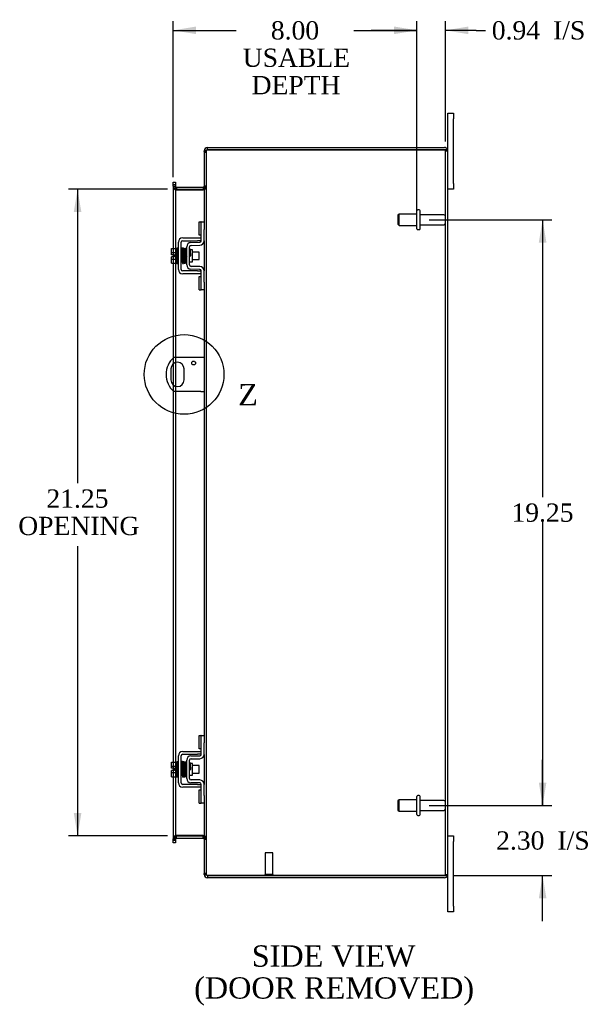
# Model space of a CAD drawing. Header units: inches. Extents: x 5 to 118, y 4 to 79.
# Tile 5 of 7: x 52 to 71, y 25 to 58. Entities that reach past the tile are written whole.
import ezdxf
from ezdxf.enums import TextEntityAlignment as Align
from ezdxf.lldxf.tags import DXFTag

# ---------------------------------------------------------------- set-up
doc = ezdxf.new("R2010")
doc.units = ezdxf.units.IN
doc.header["$MEASUREMENT"] = 0
doc.layers.get('0').update_dxf_attribs({"linetype": 'CONTINUOUS'})
for name, color, linetype in [('COM40153-1', 7, 'CONTINUOUS'), ('COM42667', 7, 'CONTINUOUS'), ('COM42780', 7, 'CONTINUOUS'), ('COM48426', 7, 'CONTINUOUS'), ('DEFAULT', 7, 'CONTINUOUS'), ('FET07710', 7, 'CONTINUOUS'), ('SCC19011', 7, 'CONTINUOUS'), ('SPR20265', 7, 'CONTINUOUS'), ('STD21878', 7, 'CONTINUOUS'), ('STD26094', 7, 'CONTINUOUS'), ('WAF25035', 7, 'CONTINUOUS')]:
    doc.layers.add(name, color=color, linetype=linetype)
doc.styles.add('SEACAD_TIMES_NEW_ROMAN', font='times.ttf')
tags = doc.linetypes.add('CENTER2', pattern=[1.125, 0.75, -0.125, 0.125, -0.125]).pattern_tags.tags
tags[10:11] = [DXFTag(74, 4), DXFTag(75, 0), DXFTag(340, '0'), DXFTag(46, 0.0), DXFTag(50, 0.0), DXFTag(44, 0.0), DXFTag(45, 0.0)]
tags[8:9] = [DXFTag(74, 4), DXFTag(75, 0), DXFTag(340, '0'), DXFTag(46, 0.0), DXFTag(50, 0.0), DXFTag(44, 0.0), DXFTag(45, 0.0)]
tags[6:7] = [DXFTag(74, 4), DXFTag(75, 0), DXFTag(340, '0'), DXFTag(46, 0.0), DXFTag(50, 0.0), DXFTag(44, 0.0), DXFTag(45, 0.0)]
tags[4:5] = [DXFTag(74, 4), DXFTag(75, 0), DXFTag(340, '0'), DXFTag(46, 0.0), DXFTag(50, 0.0), DXFTag(44, 0.0), DXFTag(45, 0.0)]
tags = doc.linetypes.add('HIDDEN2', pattern=[0.1875, 0.125, -0.0625]).pattern_tags.tags
tags[6:7] = [DXFTag(74, 4), DXFTag(75, 0), DXFTag(340, '0'), DXFTag(46, 0.0), DXFTag(50, 0.0), DXFTag(44, 0.0), DXFTag(45, 0.0)]
tags[4:5] = [DXFTag(74, 4), DXFTag(75, 0), DXFTag(340, '0'), DXFTag(46, 0.0), DXFTag(50, 0.0), DXFTag(44, 0.0), DXFTag(45, 0.0)]

# ---------------------------------------------------------------- blocks, each defined once
blk = doc.blocks.new('GDIMGGROUP8')
at = {"layer": 'DEFAULT', "linetype": 'Continuous'}
for points in [[(54.224, 51.263), (54.474, 51.263), (54.349, 52.013)], [(54.224, 31.513), (54.349, 30.763), (54.474, 31.513)]]:
    blk.add_hatch(color=136, dxfattribs=at).paths.add_polyline_path(points)
at = {"layer": 'DEFAULT', "color": 136, "linetype": 'Continuous'}
for p, q in [((57.299, 52.013), (54.049, 52.013)), ((54.349, 52.013), (54.349, 42.36)), ((54.349, 40.281), (54.349, 30.763)), ((57.299, 30.763), (54.049, 30.763))]:
    blk.add_line(p, q, dxfattribs=at)
at = {"layer": 'DEFAULT', "color": 136, "linetype": 'Continuous', "style": 'SEACAD_TIMES_NEW_ROMAN'}
for s, p in [('21.25', (53.325, 42.15)), ('OPENING', (52.401, 41.25))]:
    blk.add_text(s, height=0.6, dxfattribs=at).set_placement(p, align=Align.TOP_LEFT)
blk = doc.blocks.new('GDIMGGROUP14')
at = {"layer": 'DEFAULT', "linetype": 'Continuous'}
for points in [[(58.241, 57.363), (57.491, 57.238), (58.241, 57.113)], [(64.745, 57.363), (64.745, 57.113), (65.495, 57.238)]]:
    blk.add_hatch(color=136, dxfattribs=at).paths.add_polyline_path(points)
at = {"layer": 'DEFAULT', "color": 136, "linetype": 'Continuous'}
for p, q in [((57.491, 52.415), (57.491, 57.538)), ((65.495, 51.313), (65.495, 57.538)), ((57.491, 57.238), (59.562, 57.238)), ((63.423, 57.238), (65.495, 57.238))]:
    blk.add_line(p, q, dxfattribs=at)
at = {"layer": 'DEFAULT', "color": 136, "linetype": 'Continuous', "style": 'SEACAD_TIMES_NEW_ROMAN'}
for s, p in [('8.00', (60.696, 57.538)), ('USABLE', (59.772, 56.638)), ('DEPTH', (60.064, 55.738))]:
    blk.add_text(s, height=0.6, dxfattribs=at).set_placement(p, align=Align.TOP_LEFT)
blk = doc.blocks.new('GDIMGGROUP19')
at = {"layer": 'DEFAULT', "linetype": 'Continuous'}
for points in [[(69.746, 32.513), (69.496, 32.513), (69.621, 31.763)], [(69.746, 28.71), (69.621, 29.46), (69.496, 28.71)]]:
    blk.add_hatch(color=136, dxfattribs=at).paths.add_polyline_path(points)
at = {"layer": 'DEFAULT', "color": 136, "linetype": 'Continuous'}
for p, q in [((69.621, 31.763), (69.621, 33.263)), ((65.895, 31.763), (69.921, 31.763)), ((66.696, 29.46), (69.921, 29.46)), ((69.621, 27.96), (69.621, 29.46))]:
    blk.add_line(p, q, dxfattribs=at)
at = {"layer": 'DEFAULT', "color": 136, "linetype": 'Continuous', "style": 'SEACAD_TIMES_NEW_ROMAN'}
for s, p in [('2.30', (68.095, 30.912)), ('I/S', (70.108, 30.912))]:
    blk.add_text(s, height=0.6, dxfattribs=at).set_placement(p, align=Align.TOP_LEFT)
blk = doc.blocks.new('GDIMGGROUP23')
at = {"layer": 'DEFAULT', "linetype": 'Continuous'}
for points in [[(69.746, 50.263), (69.621, 51.013), (69.496, 50.263)], [(69.746, 32.513), (69.496, 32.513), (69.621, 31.763)]]:
    blk.add_hatch(color=136, dxfattribs=at).paths.add_polyline_path(points)
at = {"layer": 'DEFAULT', "color": 136, "linetype": 'Continuous'}
for p, q in [((65.895, 51.013), (69.921, 51.013)), ((69.621, 51.013), (69.621, 41.898)), ((69.621, 41.088), (69.621, 31.763)), ((65.895, 31.763), (69.921, 31.763))]:
    blk.add_line(p, q, dxfattribs=at)
at = {"layer": 'DEFAULT', "color": 136, "linetype": 'Continuous', "style": 'SEACAD_TIMES_NEW_ROMAN'}
blk.add_text('19.25', height=0.6, dxfattribs=at).set_placement((68.597, 41.688), align=Align.TOP_LEFT)
blk = doc.blocks.new('GDIMGGROUP26')
at = {"layer": 'DEFAULT', "linetype": 'Continuous'}
for points in [[(64.745, 57.363), (64.745, 57.113), (65.495, 57.238)], [(67.182, 57.363), (66.432, 57.238), (67.182, 57.113)]]:
    blk.add_hatch(color=136, dxfattribs=at).paths.add_polyline_path(points)
at = {"layer": 'DEFAULT', "color": 136, "linetype": 'Continuous'}
for p, q in [((65.495, 51.313), (65.495, 57.538)), ((66.432, 53.58), (66.432, 57.538)), ((65.495, 57.238), (63.995, 57.238)), ((67.442, 57.238), (66.432, 57.238)), ((67.442, 57.238), (67.742, 57.238))]:
    blk.add_line(p, q, dxfattribs=at)
at = {"layer": 'DEFAULT', "color": 136, "linetype": 'Continuous', "style": 'SEACAD_TIMES_NEW_ROMAN'}
for s, p in [('0.94', (67.952, 57.538)), ('I/S', (69.965, 57.538))]:
    blk.add_text(s, height=0.6, dxfattribs=at).set_placement(p, align=Align.TOP_LEFT)
blk = doc.blocks.new('SE1')
at = {"color": 136, "linetype": 'Continuous', "style": 'SEACAD_TIMES_NEW_ROMAN'}
blk.add_text('Z', height=0.7, dxfattribs=at).set_placement((59.625, 45.612), align=Align.TOP_LEFT)
blk = doc.blocks.new('SE')
at = {"layer": 'DEFAULT', "color": 7, "linetype": 'CENTER2'}
blk.add_circle((57.847, 45.928), 1.31, dxfattribs=at)
at = {"layer": 'DEFAULT'}
blk.add_blockref('SE1', (0, 0), dxfattribs=at)

msp = doc.modelspace()

# ---------------------------------------------------------------- linework, layer by layer
at = {"layer": 'COM40153-1', "color": 7, "linetype": 'Continuous'}
for p, q in [((58.396, 46.491), (57.508, 46.491)), ((58.504, 46.491), (58.396, 46.491)), ((57.41, 46.11), (57.41, 45.747)), ((57.847, 45.747), (57.847, 46.11)), ((58.396, 45.366), (57.508, 45.366)), ((58.396, 45.366), (58.504, 45.366))]:
    msp.add_line(p, q, dxfattribs=at)
msp.add_circle((58.16, 46.304), 0.0625, dxfattribs=at)
for centre, radius, start, end in [((58.004, 45.928), 0.75, 131.4096, 228.5904), ((57.629, 46.11), 0.218, 0, 180), ((57.629, 45.747), 0.218, 180, 0)]:
    msp.add_arc(centre, radius, start, end, dxfattribs=at)
at = {"layer": 'COM42667', "color": 7, "linetype": 'Continuous'}
for p, q in [((57.658, 49.381), (57.658, 50.272)), ((57.753, 49.381), (57.753, 50.272)), ((57.801, 50.415), (58.284, 50.415)), ((57.801, 50.32), (58.284, 50.32)), ((58.284, 50.415), (58.409, 50.415)), ((58.409, 50.32), (58.284, 50.32)), ((58.284, 49.333), (57.801, 49.333)), ((58.284, 49.238), (57.801, 49.238)), ((58.284, 49.333), (58.409, 49.333)), ((58.409, 49.238), (58.284, 49.238)), ((57.658, 32.505), (57.658, 33.396)), ((57.753, 32.505), (57.753, 33.396)), ((57.801, 33.539), (58.284, 33.539)), ((57.801, 33.444), (58.284, 33.444)), ((58.284, 33.539), (58.409, 33.539)), ((58.409, 33.444), (58.284, 33.444)), ((58.284, 32.457), (57.801, 32.457)), ((58.284, 32.362), (57.801, 32.362)), ((58.284, 32.457), (58.409, 32.457)), ((58.409, 32.362), (58.284, 32.362))]:
    msp.add_line(p, q, dxfattribs=at)
for centre, radius, start, end in [((57.801, 50.272), 0.143, 90, 180), ((57.801, 50.272), 0.048, 90, 180), ((57.801, 49.381), 0.143, 180, 270), ((57.801, 49.381), 0.048, 180, 270), ((57.801, 33.396), 0.143, 90, 180), ((57.801, 33.396), 0.048, 90, 180), ((57.801, 32.505), 0.143, 180, 270), ((57.801, 32.505), 0.048, 180, 270)]:
    msp.add_arc(centre, radius, start, end, dxfattribs=at)
at = {"layer": 'COM42780', "color": 7, "linetype": 'Continuous'}
for p, q in [((58.344, 50.505), (58.344, 50.942)), ((58.344, 50.942), (58.395, 50.942)), ((58.409, 50.942), (58.395, 50.942)), ((58.409, 50.692), (58.409, 50.942)), ((58.409, 50.942), (58.504, 50.942)), ((58.504, 50.895), (58.504, 50.692)), ((58.395, 50.505), (58.344, 50.505)), ((58.395, 50.505), (58.409, 50.505)), ((58.409, 50.319), (58.409, 50.692)), ((58.504, 50.319), (58.504, 50.692)), ((58.072, 50.266), (58.362, 50.271)), ((58.074, 50.171), (58.363, 50.176)), ((57.932, 49.529), (57.932, 50.123)), ((58.027, 49.529), (58.027, 50.123)), ((58.122, 50.021), (58.055, 50.021)), ((58.122, 49.631), (58.122, 50.021)), ((58.027, 49.631), (58.122, 49.631)), ((58.362, 49.381), (58.072, 49.386)), ((58.363, 49.476), (58.074, 49.481)), ((58.409, 48.961), (58.409, 49.333)), ((58.504, 48.961), (58.504, 49.333)), ((58.344, 48.711), (58.344, 49.148)), ((58.344, 49.148), (58.395, 49.148)), ((58.409, 49.148), (58.395, 49.148)), ((58.409, 48.711), (58.409, 48.961)), ((58.504, 48.961), (58.504, 48.758)), ((58.344, 48.711), (58.395, 48.711)), ((58.395, 48.711), (58.409, 48.711)), ((58.504, 48.711), (58.409, 48.711)), ((58.344, 33.629), (58.344, 34.066)), ((58.344, 34.066), (58.395, 34.066)), ((58.409, 34.066), (58.395, 34.066)), ((58.409, 33.816), (58.409, 34.066)), ((58.409, 34.066), (58.504, 34.066)), ((58.504, 34.019), (58.504, 33.816)), ((58.409, 33.443), (58.409, 33.816)), ((58.504, 33.443), (58.504, 33.816)), ((58.072, 33.39), (58.362, 33.395)), ((58.395, 33.629), (58.344, 33.629)), ((58.395, 33.629), (58.409, 33.629)), ((57.932, 32.653), (57.932, 33.247)), ((58.027, 32.653), (58.027, 33.247)), ((58.122, 33.145), (58.055, 33.145)), ((58.074, 33.295), (58.363, 33.3)), ((58.122, 32.755), (58.122, 33.145)), ((58.027, 32.755), (58.122, 32.755)), ((58.362, 32.505), (58.072, 32.51)), ((58.363, 32.6), (58.074, 32.605)), ((58.409, 32.085), (58.409, 32.457)), ((58.504, 32.085), (58.504, 32.457)), ((58.344, 31.835), (58.344, 32.272)), ((58.344, 32.272), (58.395, 32.272)), ((58.409, 32.272), (58.395, 32.272)), ((58.409, 31.835), (58.409, 32.085)), ((58.504, 32.085), (58.504, 31.882)), ((58.344, 31.835), (58.395, 31.835)), ((58.395, 31.835), (58.409, 31.835)), ((58.504, 31.835), (58.409, 31.835))]:
    msp.add_line(p, q, dxfattribs=at)
for centre, radius, start, end in [((58.075, 50.123), 0.143, 91, 180), ((58.075, 50.123), 0.048, 91, 180), ((58.361, 50.319), 0.048, 271, 0), ((58.361, 50.319), 0.143, 271, 0), ((58.075, 49.529), 0.143, 180, 269), ((58.075, 49.529), 0.048, 180, 269), ((58.361, 49.333), 0.048, 0, 89), ((58.361, 49.333), 0.143, 0, 89), ((58.075, 33.247), 0.143, 91, 180), ((58.361, 33.443), 0.048, 271, 0), ((58.361, 33.443), 0.143, 271, 0), ((58.075, 33.247), 0.048, 91, 180), ((58.075, 32.653), 0.143, 180, 269), ((58.075, 32.653), 0.048, 180, 269), ((58.361, 32.457), 0.048, 0, 89), ((58.361, 32.457), 0.143, 0, 89)]:
    msp.add_arc(centre, radius, start, end, dxfattribs=at)
at = {"layer": 'COM48426', "color": 7, "linetype": 'Continuous'}
for p, q in [((58.528, 53.28), (58.504, 53.28)), ((58.504, 53.256), (58.504, 53.28)), ((58.504, 53.255), (58.504, 50.895)), ((58.612, 53.316), (58.612, 53.388)), ((58.612, 53.388), (66.396, 53.388)), ((58.612, 53.316), (66.396, 53.316)), ((66.396, 53.316), (58.612, 53.316)), ((66.498, 53.316), (66.396, 53.316)), ((66.396, 53.316), (66.498, 53.316)), ((66.504, 29.496), (66.504, 53.28)), ((57.491, 52.243), (57.563, 52.243)), ((57.491, 52.167), (57.491, 52.243)), ((57.491, 52.167), (57.491, 52.16)), ((57.491, 52.115), (57.491, 52.16)), ((57.563, 52.16), (57.491, 52.16)), ((57.491, 52.115), (57.491, 50.067)), ((57.563, 52.243), (57.563, 52.167)), ((57.563, 52.167), (57.563, 52.16)), ((57.563, 52.16), (57.563, 52.115)), ((57.563, 52.115), (57.563, 50.067)), ((57.599, 52.085), (57.599, 52.013)), ((57.599, 52.085), (58.468, 52.085)), ((57.599, 52.013), (58.468, 52.013)), ((57.599, 52), (58.468, 52)), ((58.468, 52.085), (58.468, 52.013)), ((58.504, 50.319), (58.504, 49.333)), ((57.491, 49.86), (57.491, 49.792)), ((57.491, 49.585), (57.491, 46.475)), ((57.563, 49.585), (57.563, 46.491)), ((58.504, 48.758), (58.504, 34.019)), ((57.491, 46.279), (57.491, 45.577)), ((57.563, 46.318), (57.563, 45.539)), ((57.491, 45.381), (57.491, 33.191)), ((57.563, 45.366), (57.563, 33.191)), ((58.504, 33.443), (58.504, 32.457)), ((57.491, 32.984), (57.491, 32.916)), ((57.491, 32.709), (57.491, 30.662)), ((57.563, 32.709), (57.563, 30.662)), ((58.504, 31.882), (58.504, 29.522)), ((58.468, 30.777), (57.599, 30.777)), ((57.599, 30.691), (57.599, 30.763)), ((57.599, 30.763), (58.468, 30.763)), ((58.468, 30.691), (58.468, 30.763)), ((57.491, 30.617), (57.491, 30.662)), ((57.491, 30.609), (57.491, 30.617)), ((57.491, 30.617), (57.563, 30.617)), ((57.491, 30.533), (57.491, 30.609)), ((57.563, 30.533), (57.491, 30.533)), ((57.563, 30.662), (57.563, 30.617)), ((57.563, 30.609), (57.563, 30.617)), ((57.563, 30.609), (57.563, 30.533)), ((57.599, 30.691), (58.468, 30.691)), ((58.504, 29.496), (58.504, 29.521)), ((58.528, 29.496), (58.504, 29.496)), ((66.396, 29.46), (58.612, 29.46)), ((58.612, 29.46), (58.612, 29.388)), ((58.612, 29.46), (66.396, 29.46)), ((66.498, 29.46), (66.396, 29.46)), ((66.396, 29.46), (66.498, 29.46)), ((66.396, 29.388), (58.612, 29.388))]:
    msp.add_line(p, q, dxfattribs=at)
at = {"layer": 'COM48426', "color": 7, "linetype": 'HIDDEN2'}
for p, q in [((58.504, 53.256), (58.576, 53.256)), ((58.504, 53.255), (58.504, 53.256)), ((58.576, 53.255), (58.504, 53.255)), ((58.504, 53.238), (58.576, 53.238)), ((58.576, 53.28), (58.528, 53.28)), ((58.576, 53.256), (58.576, 53.28)), ((58.576, 53.255), (58.576, 53.256)), ((58.576, 53.255), (58.576, 29.522)), ((66.432, 29.496), (66.432, 53.28)), ((66.432, 53.28), (66.504, 53.28)), ((57.491, 52.121), (57.563, 52.121)), ((57.563, 52.103), (57.491, 52.103)), ((58.576, 52.121), (58.504, 52.121)), ((58.504, 52.103), (58.576, 52.103)), ((57.491, 50.067), (57.491, 49.86)), ((57.563, 50.067), (57.563, 49.585)), ((57.491, 49.792), (57.491, 49.585)), ((57.491, 46.475), (57.491, 46.279)), ((57.563, 46.491), (57.563, 46.318)), ((57.491, 45.577), (57.491, 45.381)), ((57.563, 45.539), (57.563, 45.366)), ((57.491, 33.191), (57.491, 32.984)), ((57.563, 33.191), (57.563, 32.709)), ((57.491, 32.916), (57.491, 32.709)), ((57.563, 30.673), (57.491, 30.673)), ((57.563, 30.655), (57.491, 30.655)), ((58.504, 30.673), (58.576, 30.673)), ((58.504, 30.655), (58.576, 30.655)), ((58.504, 29.539), (58.576, 29.539)), ((58.576, 29.522), (58.504, 29.522)), ((58.504, 29.521), (58.504, 29.522)), ((58.504, 29.521), (58.576, 29.521)), ((58.576, 29.496), (58.528, 29.496)), ((58.576, 29.521), (58.576, 29.522)), ((58.576, 29.496), (58.576, 29.521)), ((66.432, 29.496), (66.504, 29.496))]:
    msp.add_line(p, q, dxfattribs=at)
at = {"layer": 'COM48426', "color": 7, "linetype": 'Continuous'}
for centre, radius, start, end in [((58.612, 53.28), 0.108, 90, 180), ((58.612, 53.28), 0.036, 90, 128.7233), ((66.396, 53.28), 0.108, 19.4712, 90), ((66.396, 53.28), 0.108, 0, 19.4712), ((57.599, 52.121), 0.036, 180, 270), ((58.468, 52.121), 0.036, 270, 0), ((57.599, 52.121), 0.108, 259.6032, 270), ((58.468, 52.121), 0.108, 270, 280.3994), ((57.599, 30.655), 0.108, 90, 100.3965), ((58.468, 30.655), 0.108, 79.6016, 90), ((57.599, 30.655), 0.036, 90, 180), ((58.468, 30.655), 0.036, 0, 90), ((58.612, 29.496), 0.108, 180, 270), ((58.612, 29.496), 0.036, 231.2767, 270), ((66.396, 29.496), 0.108, 270, 340.5288), ((66.396, 29.496), 0.108, 340.5288, 360)]:
    msp.add_arc(centre, radius, start, end, dxfattribs=at)
at = {"layer": 'COM48426', "color": 7, "linetype": 'HIDDEN2'}
for centre, radius, start, end in [((58.612, 53.28), 0.036, 128.7233, 180), ((66.396, 53.28), 0.036, 0, 90), ((57.599, 52.121), 0.108, 180, 259.6032), ((57.596, 52.106), 0.106, 181.3077, 271.1923), ((58.47, 52.106), 0.106, 268.8074, 358.6926), ((58.468, 52.121), 0.108, 280.3994, 0), ((57.596, 30.671), 0.106, 88.8074, 178.6926), ((57.599, 30.655), 0.108, 100.3965, 180), ((58.47, 30.671), 0.106, 1.3077, 91.1923), ((58.468, 30.655), 0.108, 0, 79.6016), ((58.612, 29.496), 0.036, 180, 231.2767), ((66.396, 29.496), 0.036, 270, 360)]:
    msp.add_arc(centre, radius, start, end, dxfattribs=at)
for centre, start_param, end_param in [((66.396, 53.28), 3.141593, 4.712389), ((66.396, 29.496), 1.570796, 3.141593)]:
    msp.add_ellipse(centre, major_axis=(-0.036, 0), ratio=0.997813, start_param=start_param, end_param=end_param, dxfattribs=at)
at = {"layer": 'COM48426', "color": 7, "linetype": 'Continuous'}
for centre, start_param, end_param in [((66.396, 53.28), 3.141593, 3.48143), ((66.396, 29.496), 2.801756, 3.141593)]:
    msp.add_ellipse(centre, major_axis=(-0.108, 0), ratio=0.997813, start_param=start_param, end_param=end_param, dxfattribs=at)
for points, knots in [([(58.504, 53.255), (58.504, 53.26), (58.507, 53.265), (58.517, 53.275), (58.525, 53.28), (58.545, 53.291), (58.557, 53.296), (58.583, 53.306), (58.598, 53.311), (58.612, 53.316)], [0, 0, 0, 0, 0.25, 0.25, 0.5, 0.5, 0.75, 0.75, 1, 1, 1, 1]), ([(57.563, 52.103), (57.563, 52.093), (57.563, 52.083), (57.565, 52.062), (57.567, 52.052), (57.571, 52.037), (57.572, 52.033), (57.576, 52.023), (57.578, 52.019), (57.582, 52.011), (57.585, 52.007), (57.59, 52.003), (57.591, 52.002), (57.595, 52), (57.597, 52), (57.599, 52)], [0, 0, 0, 0, 0.25, 0.25, 0.5, 0.5, 0.625, 0.625, 0.75, 0.75, 0.875, 0.875, 0.9375, 0.9375, 1, 1, 1, 1]), ([(58.468, 52), (58.47, 52), (58.471, 52), (58.475, 52.002), (58.477, 52.003), (58.481, 52.007), (58.484, 52.011), (58.489, 52.019), (58.491, 52.023), (58.494, 52.033), (58.495, 52.037), (58.499, 52.052), (58.501, 52.062), (58.503, 52.083), (58.504, 52.093), (58.504, 52.103)], [0, 0, 0, 0, 0.0625, 0.0625, 0.125, 0.125, 0.25, 0.25, 0.375, 0.375, 0.5, 0.5, 0.75, 0.75, 1, 1, 1, 1]), ([(57.599, 30.777), (57.597, 30.777), (57.595, 30.776), (57.591, 30.775), (57.59, 30.774), (57.585, 30.769), (57.582, 30.766), (57.578, 30.758), (57.576, 30.753), (57.572, 30.744), (57.571, 30.739), (57.567, 30.725), (57.565, 30.715), (57.563, 30.694), (57.563, 30.684), (57.563, 30.673)], [0, 0, 0, 0, 0.0625, 0.0625, 0.125, 0.125, 0.25, 0.25, 0.375, 0.375, 0.5, 0.5, 0.75, 0.75, 1, 1, 1, 1]), ([(58.504, 30.673), (58.504, 30.684), (58.503, 30.694), (58.501, 30.715), (58.499, 30.725), (58.495, 30.739), (58.494, 30.744), (58.491, 30.753), (58.489, 30.758), (58.484, 30.766), (58.481, 30.769), (58.477, 30.774), (58.475, 30.775), (58.471, 30.776), (58.47, 30.777), (58.468, 30.777)], [0, 0, 0, 0, 0.25, 0.25, 0.5, 0.5, 0.625, 0.625, 0.75, 0.75, 0.875, 0.875, 0.9375, 0.9375, 1, 1, 1, 1]), ([(58.612, 29.46), (58.598, 29.466), (58.583, 29.471), (58.557, 29.481), (58.545, 29.486), (58.525, 29.496), (58.517, 29.502), (58.507, 29.512), (58.504, 29.517), (58.504, 29.522)], [0, 0, 0, 0, 0.25, 0.25, 0.5, 0.5, 0.75, 0.75, 1, 1, 1, 1])]:
    msp.add_open_spline(points, degree=3, knots=knots, dxfattribs=at)
at = {"layer": 'COM48426', "color": 7, "linetype": 'HIDDEN2'}
for points in [[(58.576, 53.255), (58.576, 53.265), (58.58, 53.275), (58.593, 53.296), (58.602, 53.306), (58.612, 53.316)], [(58.612, 29.46), (58.602, 29.471), (58.593, 29.481), (58.58, 29.502), (58.576, 29.512), (58.576, 29.522)]]:
    msp.add_open_spline(points, degree=3, knots=[0, 0, 0, 0, 0.5, 0.5, 1, 1, 1, 1], dxfattribs=at)
at = {"layer": 'FET07710', "color": 7, "linetype": 'Continuous'}
for p, q in [((66.504, 54.326), (66.504, 54.513)), ((66.504, 54.513), (66.691, 54.513)), ((66.691, 54.513), (66.691, 54.326)), ((66.504, 53.28), (66.504, 54.326)), ((66.691, 52.201), (66.691, 54.326)), ((66.691, 52.201), (66.691, 52.013)), ((66.691, 52.013), (66.504, 52.013)), ((66.504, 30.763), (66.691, 30.763)), ((66.691, 30.763), (66.691, 30.576)), ((66.691, 28.451), (66.691, 30.576)), ((66.504, 28.451), (66.504, 29.496)), ((66.504, 28.263), (66.504, 28.451)), ((66.691, 28.263), (66.504, 28.263)), ((66.691, 28.451), (66.691, 28.263))]:
    msp.add_line(p, q, dxfattribs=at)
at = {"layer": 'SCC19011', "color": 7, "linetype": 'Continuous'}
for p, q in [((57.432, 50.067), (57.613, 50.067)), ((57.432, 49.935), (57.432, 50.067)), ((57.432, 49.935), (57.613, 49.935)), ((57.432, 49.86), (57.432, 49.935)), ((57.527, 49.86), (57.432, 49.86)), ((57.527, 49.792), (57.527, 49.86)), ((57.776, 49.948), (57.753, 49.948)), ((57.826, 49.948), (57.811, 49.948)), ((57.876, 49.948), (57.861, 49.948)), ((57.926, 49.948), (57.911, 49.948)), ((58.345, 49.948), (58.122, 49.948)), ((58.345, 49.704), (58.345, 49.948)), ((57.432, 49.717), (57.432, 49.792)), ((57.527, 49.792), (57.432, 49.792)), ((57.432, 49.717), (57.613, 49.717)), ((57.432, 49.585), (57.432, 49.717)), ((57.432, 49.585), (57.613, 49.585)), ((57.753, 49.704), (57.785, 49.704)), ((57.82, 49.704), (57.835, 49.704)), ((57.87, 49.704), (57.885, 49.704)), ((57.92, 49.704), (57.932, 49.704)), ((58.122, 49.704), (58.345, 49.704)), ((57.432, 33.191), (57.613, 33.191)), ((57.432, 33.059), (57.432, 33.191)), ((57.432, 33.059), (57.613, 33.059)), ((57.432, 32.984), (57.432, 33.059)), ((57.776, 33.072), (57.753, 33.072)), ((57.826, 33.072), (57.811, 33.072)), ((57.876, 33.072), (57.861, 33.072)), ((57.926, 33.072), (57.911, 33.072)), ((58.345, 33.072), (58.122, 33.072)), ((58.345, 32.828), (58.345, 33.072)), ((57.527, 32.984), (57.432, 32.984)), ((57.432, 32.841), (57.432, 32.916)), ((57.527, 32.916), (57.432, 32.916)), ((57.432, 32.841), (57.613, 32.841)), ((57.432, 32.709), (57.432, 32.841)), ((57.432, 32.709), (57.613, 32.709)), ((57.527, 32.916), (57.527, 32.984)), ((57.753, 32.828), (57.785, 32.828)), ((57.82, 32.828), (57.835, 32.828)), ((57.87, 32.828), (57.885, 32.828)), ((57.92, 32.828), (57.932, 32.828)), ((58.122, 32.828), (58.345, 32.828))]:
    msp.add_line(p, q, dxfattribs=at)
at = {"layer": 'SPR20265', "color": 7, "linetype": 'Continuous'}
for p, q in [((58.031, 49.826), (58.066, 49.826)), ((58.031, 32.95), (58.066, 32.95))]:
    msp.add_line(p, q, dxfattribs=at)
for centre, radius, start, end in [((62.734, 49.647), 4.985, 175.1825, 176.5376), ((57.886, 50.051), 0.0181, 0.2962, 180.6354), ((62.704, 49.649), 4.919, 179.5796, 179.9446), ((62.734, 32.771), 4.985, 175.1825, 176.5376), ((57.886, 33.175), 0.0181, 0.2962, 180.6354), ((62.704, 32.773), 4.919, 179.5796, 179.9446)]:
    msp.add_arc(centre, radius, start, end, dxfattribs=at)
for centre in [(57.767, 49.654), (57.767, 32.778)]:
    msp.add_ellipse(centre, major_axis=(-0.0175, 0), ratio=0.707107, start_param=0.666946, end_param=5.616239, dxfattribs=at)
for points, knots in [([(57.803, 50.067), (57.803, 50.068), (57.803, 50.069), (57.802, 50.072), (57.801, 50.075), (57.8, 50.078), (57.797, 50.08), (57.795, 50.082), (57.792, 50.083), (57.787, 50.085), (57.781, 50.084), (57.774, 50.08), (57.768, 50.072), (57.767, 50.066), (57.767, 50.062)], [0, 0, 0, 0, 0.03948, 0.078027, 0.11705, 0.157795, 0.20119, 0.247813, 0.297965, 0.351797, 0.472995, 0.624898, 0.803476, 1, 1, 1, 1]), ([(57.768, 50.063), (57.769, 50.064), (57.77, 50.062), (57.772, 50.043), (57.774, 50.009), (57.776, 49.968), (57.777, 49.926), (57.779, 49.888), (57.78, 49.855), (57.781, 49.828), (57.782, 49.802), (57.783, 49.772), (57.784, 49.737), (57.785, 49.697), (57.787, 49.657), (57.789, 49.62), (57.791, 49.593), (57.793, 49.589), (57.793, 49.588)], [0.0402294, 0.0402294, 0.0402294, 0.0402294, 0.0962651, 0.1836152, 0.2619538, 0.3312786, 0.3915016, 0.442594, 0.4845239, 0.5172899, 0.5463931, 0.5841023, 0.6308517, 0.6866387, 0.7514677, 0.8253147, 0.9081399, 0.9951321, 0.9951321, 0.9951321, 0.9951321]), ([(57.828, 49.592), (57.827, 49.593), (57.826, 49.596), (57.824, 49.622), (57.822, 49.658), (57.82, 49.698), (57.819, 49.737), (57.818, 49.772), (57.817, 49.802), (57.816, 49.828), (57.815, 49.855), (57.814, 49.888), (57.812, 49.927), (57.811, 49.969), (57.809, 50.011), (57.807, 50.047), (57.805, 50.068), (57.803, 50.069), (57.803, 50.069)], [0.007956, 0.007956, 0.007956, 0.007956, 0.0902869, 0.171964, 0.2449933, 0.3092617, 0.364675, 0.4111808, 0.4487353, 0.4777397, 0.5104186, 0.5522907, 0.6034131, 0.6638342, 0.7336337, 0.8128446, 0.9016052, 0.9648764, 0.9648764, 0.9648764, 0.9648764]), ([(57.818, 50.062), (57.817, 50.059), (57.815, 50.046), (57.813, 50.014), (57.812, 49.984), (57.811, 49.967), (57.811, 49.965)], [0.0980811, 0.0980811, 0.0980811, 0.0980811, 0.1865995, 0.265558, 0.3350739, 0.3442741, 0.3442741, 0.3442741, 0.3442741]), ([(57.855, 50.051), (57.855, 50.057), (57.854, 50.064), (57.847, 50.072), (57.841, 50.075), (57.836, 50.076), (57.833, 50.076), (57.829, 50.075), (57.826, 50.073), (57.823, 50.07), (57.82, 50.067), (57.819, 50.062), (57.819, 50.06), (57.819, 50.058)], [0, 0, 0, 0, 0.337377, 0.476585, 0.593946, 0.643993, 0.690857, 0.738213, 0.787078, 0.837877, 0.890521, 0.944659, 1, 1, 1, 1]), ([(57.82, 50.054), (57.821, 50.046), (57.822, 50.033), (57.825, 49.984), (57.828, 49.918), (57.83, 49.841), (57.833, 49.773), (57.834, 49.722), (57.836, 49.687), (57.837, 49.655), (57.839, 49.63), (57.84, 49.61), (57.841, 49.603), (57.842, 49.6)], [0, 0, 0, 0, 0.114294, 0.231558, 0.351881, 0.475184, 0.601502, 0.666038, 0.73132, 0.797347, 0.864154, 0.931706, 1, 1, 1, 1]), ([(57.877, 49.602), (57.876, 49.608), (57.874, 49.621), (57.872, 49.668), (57.869, 49.732), (57.866, 49.809), (57.864, 49.877), (57.862, 49.928), (57.861, 49.965), (57.859, 49.997), (57.858, 50.024), (57.856, 50.044), (57.855, 50.052), (57.855, 50.056)], [0, 0, 0, 0, 0.112746, 0.228925, 0.348457, 0.471495, 0.597916, 0.662714, 0.728399, 0.794948, 0.862394, 0.930748, 1, 1, 1, 1]), ([(57.868, 50.053), (57.867, 50.051), (57.866, 50.047), (57.864, 50.018), (57.862, 49.987), (57.861, 49.967), (57.861, 49.961)], [0, 0, 0, 0, 0.0919668, 0.1748964, 0.2488402, 0.2783531, 0.2783531, 0.2783531, 0.2783531]), ([(57.868, 50.05), (57.869, 50.048), (57.87, 50.045), (57.873, 50.018), (57.875, 49.984), (57.876, 49.946), (57.878, 49.909), (57.879, 49.875), (57.88, 49.847), (57.881, 49.823), (57.882, 49.797), (57.883, 49.767), (57.884, 49.732), (57.886, 49.693), (57.888, 49.654), (57.89, 49.621), (57.892, 49.603), (57.893, 49.602), (57.894, 49.602)], [0.0030122, 0.0030122, 0.0030122, 0.0030122, 0.091022, 0.173244, 0.246649, 0.3111806, 0.366841, 0.4136386, 0.4515377, 0.480786, 0.5130298, 0.5545547, 0.6053918, 0.6655607, 0.7350558, 0.813926, 0.9022499, 0.9590084, 0.9590084, 0.9590084, 0.9590084]), ([(57.928, 49.61), (57.927, 49.609), (57.926, 49.61), (57.924, 49.626), (57.922, 49.657), (57.921, 49.694), (57.919, 49.732), (57.918, 49.767), (57.917, 49.797), (57.916, 49.823), (57.915, 49.847), (57.914, 49.875), (57.913, 49.909), (57.911, 49.946), (57.91, 49.985), (57.908, 50.02), (57.905, 50.048), (57.904, 50.052), (57.903, 50.053)], [0.0480093, 0.0480093, 0.0480093, 0.0480093, 0.0949166, 0.1813907, 0.2591689, 0.3281055, 0.3880809, 0.4389475, 0.4806068, 0.513005, 0.5424172, 0.5805587, 0.6277127, 0.6838883, 0.749147, 0.8235602, 0.9071555, 1, 1, 1, 1]), ([(57.932, 50.061), (57.93, 50.06), (57.926, 50.059), (57.921, 50.054), (57.918, 50.047), (57.916, 50.036), (57.913, 50.011), (57.912, 49.98), (57.911, 49.96), (57.911, 49.956)], [0.5124949, 0.5124949, 0.5124949, 0.5124949, 0.5179414, 0.5252825, 0.5427797, 0.5635197, 0.6073984, 0.6548465, 0.6651182, 0.6651182, 0.6651182, 0.6651182]), ([(57.922, 50.03), (57.921, 50.03), (57.921, 50.029), (57.922, 50.018), (57.924, 49.994), (57.926, 49.954), (57.927, 49.913), (57.929, 49.872), (57.93, 49.833), (57.931, 49.808), (57.932, 49.799)], [0.5353084, 0.5353084, 0.5353084, 0.5353084, 0.5442341, 0.5647196, 0.6085363, 0.6562102, 0.6837797, 0.7157656, 0.752175, 0.7726485, 0.7726485, 0.7726485, 0.7726485]), ([(58.053, 50.028), (58.053, 50.03), (58.053, 50.032), (58.051, 50.036), (58.049, 50.04), (58.046, 50.042), (58.043, 50.044), (58.038, 50.046), (58.032, 50.046), (58.028, 50.044), (58.027, 50.043)], [0, 0, 0, 0, 0.0589773, 0.1211115, 0.1849679, 0.2490189, 0.31194, 0.3728411, 0.4898099, 0.5959107, 0.5959107, 0.5959107, 0.5959107]), ([(58.027, 49.923), (58.027, 49.918), (58.028, 49.9), (58.029, 49.867), (58.03, 49.841), (58.031, 49.826)], [0.6947964, 0.6947964, 0.6947964, 0.6947964, 0.7496304, 0.874808, 1, 1, 1, 1]), ([(58.066, 49.826), (58.065, 49.841), (58.064, 49.867), (58.062, 49.908), (58.061, 49.945), (58.059, 49.977), (58.057, 50.002), (58.056, 50.02), (58.054, 50.03), (58.053, 50.031), (58.053, 50.03)], [0, 0, 0, 0, 0.1236932, 0.2477957, 0.3722334, 0.4970307, 0.6222178, 0.7477992, 0.8737106, 0.9604174, 0.9604174, 0.9604174, 0.9604174]), ([(57.793, 49.59), (57.793, 49.588), (57.793, 49.586), (57.795, 49.581), (57.797, 49.578), (57.801, 49.574), (57.807, 49.572), (57.814, 49.572), (57.821, 49.574), (57.826, 49.579), (57.828, 49.585), (57.829, 49.588), (57.829, 49.59)], [0, 0, 0, 0, 0.065589, 0.134096, 0.204, 0.273642, 0.405923, 0.527776, 0.652215, 0.775569, 0.89228, 1, 1, 1, 1]), ([(57.828, 49.588), (57.829, 49.591), (57.831, 49.596), (57.833, 49.627), (57.835, 49.66), (57.835, 49.682), (57.836, 49.689)], [0, 0, 0, 0, 0.0928449, 0.1764674, 0.250932, 0.2834425, 0.2834425, 0.2834425, 0.2834425]), ([(57.841, 49.604), (57.842, 49.598), (57.843, 49.592), (57.85, 49.584), (57.855, 49.581), (57.86, 49.58), (57.863, 49.58), (57.867, 49.581), (57.871, 49.583), (57.874, 49.586), (57.876, 49.59), (57.877, 49.594), (57.877, 49.596), (57.878, 49.598)], [0, 0, 0, 0, 0.324319, 0.462115, 0.581304, 0.633213, 0.682431, 0.732423, 0.783847, 0.836789, 0.89085, 0.94542, 1, 1, 1, 1]), ([(57.879, 49.596), (57.88, 49.599), (57.881, 49.612), (57.883, 49.645), (57.885, 49.675), (57.886, 49.692), (57.886, 49.694)], [0.09883, 0.09883, 0.09883, 0.09883, 0.1878535, 0.2672072, 0.3370622, 0.3488919, 0.3488919, 0.3488919, 0.3488919]), ([(57.894, 49.605), (57.894, 49.604), (57.894, 49.603), (57.894, 49.6), (57.895, 49.597), (57.897, 49.595), (57.899, 49.592), (57.902, 49.59), (57.905, 49.589), (57.909, 49.588), (57.916, 49.588), (57.923, 49.593), (57.929, 49.601), (57.93, 49.607), (57.93, 49.611)], [0, 0, 0, 0, 0.039675, 0.078069, 0.116606, 0.156607, 0.199119, 0.244855, 0.294249, 0.347558, 0.468612, 0.621309, 0.801496, 1, 1, 1, 1]), ([(57.929, 49.607), (57.93, 49.61), (57.931, 49.614), (57.931, 49.623), (57.932, 49.626)], [0, 0, 0, 0, 0.03059774, 0.0478168, 0.0478168, 0.0478168, 0.0478168]), ([(58.027, 49.616), (58.028, 49.617), (58.03, 49.622), (58.03, 49.627), (58.031, 49.63)], [0.53898294, 0.53898294, 0.53898294, 0.53898294, 0.54759814, 0.56763313, 0.56763313, 0.56763313, 0.56763313]), ([(57.803, 33.191), (57.803, 33.192), (57.803, 33.193), (57.802, 33.196), (57.801, 33.199), (57.8, 33.202), (57.797, 33.204), (57.795, 33.206), (57.792, 33.207), (57.787, 33.209), (57.781, 33.208), (57.774, 33.204), (57.768, 33.196), (57.767, 33.19), (57.767, 33.186)], [0, 0, 0, 0, 0.03948, 0.078027, 0.11705, 0.157795, 0.20119, 0.247813, 0.297965, 0.351797, 0.472995, 0.624898, 0.803476, 1, 1, 1, 1]), ([(57.768, 33.187), (57.769, 33.188), (57.77, 33.186), (57.772, 33.167), (57.774, 33.133), (57.776, 33.092), (57.777, 33.05), (57.779, 33.012), (57.78, 32.979), (57.781, 32.952), (57.782, 32.926), (57.783, 32.896), (57.784, 32.861), (57.785, 32.821), (57.787, 32.781), (57.789, 32.744), (57.791, 32.717), (57.793, 32.713), (57.793, 32.712)], [0.0402294, 0.0402294, 0.0402294, 0.0402294, 0.0962651, 0.1836152, 0.2619538, 0.3312786, 0.3915016, 0.442594, 0.4845239, 0.5172899, 0.5463931, 0.5841023, 0.6308517, 0.6866387, 0.7514677, 0.8253147, 0.9081399, 0.9951321, 0.9951321, 0.9951321, 0.9951321]), ([(57.828, 32.716), (57.827, 32.717), (57.826, 32.72), (57.824, 32.746), (57.822, 32.782), (57.82, 32.822), (57.819, 32.861), (57.818, 32.896), (57.817, 32.926), (57.816, 32.952), (57.815, 32.979), (57.814, 33.012), (57.812, 33.051), (57.811, 33.093), (57.809, 33.135), (57.807, 33.171), (57.805, 33.192), (57.803, 33.193), (57.803, 33.193)], [0.007956, 0.007956, 0.007956, 0.007956, 0.0902869, 0.171964, 0.2449933, 0.3092617, 0.364675, 0.4111808, 0.4487353, 0.4777397, 0.5104186, 0.5522907, 0.6034131, 0.6638342, 0.7336337, 0.8128446, 0.9016052, 0.9648764, 0.9648764, 0.9648764, 0.9648764]), ([(57.818, 33.186), (57.817, 33.183), (57.815, 33.17), (57.813, 33.138), (57.812, 33.108), (57.811, 33.091), (57.811, 33.089)], [0.0980811, 0.0980811, 0.0980811, 0.0980811, 0.1865995, 0.265558, 0.3350739, 0.3442741, 0.3442741, 0.3442741, 0.3442741]), ([(57.855, 33.175), (57.855, 33.181), (57.854, 33.188), (57.847, 33.196), (57.841, 33.199), (57.836, 33.2), (57.833, 33.2), (57.829, 33.199), (57.826, 33.197), (57.823, 33.194), (57.82, 33.191), (57.819, 33.186), (57.819, 33.184), (57.819, 33.182)], [0, 0, 0, 0, 0.337377, 0.476585, 0.593946, 0.643993, 0.690857, 0.738213, 0.787078, 0.837877, 0.890521, 0.944659, 1, 1, 1, 1]), ([(57.82, 33.178), (57.821, 33.17), (57.822, 33.157), (57.825, 33.108), (57.828, 33.042), (57.83, 32.965), (57.833, 32.897), (57.834, 32.846), (57.836, 32.811), (57.837, 32.779), (57.839, 32.754), (57.84, 32.734), (57.841, 32.727), (57.842, 32.724)], [0, 0, 0, 0, 0.114294, 0.231558, 0.351881, 0.475184, 0.601502, 0.666038, 0.73132, 0.797347, 0.864154, 0.931706, 1, 1, 1, 1]), ([(57.877, 32.726), (57.876, 32.732), (57.874, 32.745), (57.872, 32.792), (57.869, 32.856), (57.866, 32.933), (57.864, 33.001), (57.862, 33.052), (57.861, 33.089), (57.859, 33.121), (57.858, 33.148), (57.856, 33.168), (57.855, 33.176), (57.855, 33.18)], [0, 0, 0, 0, 0.112746, 0.228925, 0.348457, 0.471495, 0.597916, 0.662714, 0.728399, 0.794948, 0.862394, 0.930748, 1, 1, 1, 1]), ([(57.868, 33.177), (57.867, 33.175), (57.866, 33.171), (57.864, 33.142), (57.862, 33.111), (57.861, 33.091), (57.861, 33.085)], [0, 0, 0, 0, 0.0919668, 0.1748964, 0.2488402, 0.2783531, 0.2783531, 0.2783531, 0.2783531]), ([(57.868, 33.174), (57.869, 33.172), (57.87, 33.169), (57.873, 33.142), (57.875, 33.108), (57.876, 33.07), (57.878, 33.033), (57.879, 32.999), (57.88, 32.971), (57.881, 32.947), (57.882, 32.921), (57.883, 32.891), (57.884, 32.856), (57.886, 32.817), (57.888, 32.778), (57.89, 32.745), (57.892, 32.727), (57.893, 32.726), (57.894, 32.726)], [0.0030122, 0.0030122, 0.0030122, 0.0030122, 0.091022, 0.173244, 0.246649, 0.3111806, 0.366841, 0.4136386, 0.4515377, 0.480786, 0.5130298, 0.5545547, 0.6053918, 0.6655607, 0.7350558, 0.813926, 0.9022499, 0.9590084, 0.9590084, 0.9590084, 0.9590084]), ([(57.928, 32.734), (57.927, 32.733), (57.926, 32.734), (57.924, 32.75), (57.922, 32.781), (57.921, 32.818), (57.919, 32.856), (57.918, 32.891), (57.917, 32.921), (57.916, 32.947), (57.915, 32.971), (57.914, 32.999), (57.913, 33.033), (57.911, 33.07), (57.91, 33.109), (57.908, 33.144), (57.905, 33.172), (57.904, 33.176), (57.903, 33.177)], [0.0480093, 0.0480093, 0.0480093, 0.0480093, 0.0949166, 0.1813907, 0.2591689, 0.3281055, 0.3880809, 0.4389475, 0.4806068, 0.513005, 0.5424172, 0.5805587, 0.6277127, 0.6838883, 0.749147, 0.8235602, 0.9071555, 1, 1, 1, 1]), ([(57.932, 33.185), (57.93, 33.184), (57.926, 33.183), (57.921, 33.178), (57.918, 33.171), (57.916, 33.16), (57.913, 33.135), (57.912, 33.104), (57.911, 33.084), (57.911, 33.08)], [0.5124949, 0.5124949, 0.5124949, 0.5124949, 0.5179414, 0.5252825, 0.5427797, 0.5635197, 0.6073984, 0.6548465, 0.6651182, 0.6651182, 0.6651182, 0.6651182]), ([(57.922, 33.154), (57.921, 33.154), (57.921, 33.153), (57.922, 33.142), (57.924, 33.118), (57.926, 33.078), (57.927, 33.037), (57.929, 32.996), (57.93, 32.957), (57.931, 32.932), (57.932, 32.923)], [0.5353084, 0.5353084, 0.5353084, 0.5353084, 0.5442341, 0.5647196, 0.6085363, 0.6562102, 0.6837797, 0.7157656, 0.752175, 0.7726485, 0.7726485, 0.7726485, 0.7726485]), ([(58.053, 33.152), (58.053, 33.154), (58.053, 33.156), (58.051, 33.16), (58.049, 33.164), (58.046, 33.166), (58.043, 33.168), (58.038, 33.17), (58.032, 33.17), (58.028, 33.168), (58.027, 33.167)], [0, 0, 0, 0, 0.0589773, 0.1211115, 0.1849679, 0.2490189, 0.31194, 0.3728411, 0.4898099, 0.5959107, 0.5959107, 0.5959107, 0.5959107]), ([(58.027, 33.047), (58.027, 33.042), (58.028, 33.024), (58.029, 32.991), (58.03, 32.965), (58.031, 32.95)], [0.6947964, 0.6947964, 0.6947964, 0.6947964, 0.7496304, 0.874808, 1, 1, 1, 1]), ([(58.066, 32.95), (58.065, 32.965), (58.064, 32.991), (58.062, 33.032), (58.061, 33.069), (58.059, 33.101), (58.057, 33.126), (58.056, 33.144), (58.054, 33.154), (58.053, 33.155), (58.053, 33.154)], [0, 0, 0, 0, 0.1236932, 0.2477957, 0.3722334, 0.4970307, 0.6222178, 0.7477992, 0.8737106, 0.9604174, 0.9604174, 0.9604174, 0.9604174]), ([(57.793, 32.714), (57.793, 32.712), (57.793, 32.71), (57.795, 32.705), (57.797, 32.702), (57.801, 32.698), (57.807, 32.696), (57.814, 32.696), (57.821, 32.698), (57.826, 32.703), (57.828, 32.709), (57.829, 32.712), (57.829, 32.714)], [0, 0, 0, 0, 0.065589, 0.134096, 0.204, 0.273642, 0.405923, 0.527776, 0.652215, 0.775569, 0.89228, 1, 1, 1, 1]), ([(57.828, 32.712), (57.829, 32.715), (57.831, 32.72), (57.833, 32.751), (57.835, 32.784), (57.835, 32.806), (57.836, 32.813)], [0, 0, 0, 0, 0.0928449, 0.1764674, 0.250932, 0.2834425, 0.2834425, 0.2834425, 0.2834425]), ([(57.841, 32.728), (57.842, 32.722), (57.843, 32.716), (57.85, 32.708), (57.855, 32.705), (57.86, 32.704), (57.863, 32.704), (57.867, 32.705), (57.871, 32.707), (57.874, 32.71), (57.876, 32.714), (57.877, 32.718), (57.877, 32.72), (57.878, 32.722)], [0, 0, 0, 0, 0.324319, 0.462115, 0.581304, 0.633213, 0.682431, 0.732423, 0.783847, 0.836789, 0.89085, 0.94542, 1, 1, 1, 1]), ([(57.879, 32.72), (57.88, 32.723), (57.881, 32.736), (57.883, 32.769), (57.885, 32.799), (57.886, 32.816), (57.886, 32.818)], [0.09883, 0.09883, 0.09883, 0.09883, 0.1878535, 0.2672072, 0.3370622, 0.3488919, 0.3488919, 0.3488919, 0.3488919]), ([(57.894, 32.729), (57.894, 32.728), (57.894, 32.727), (57.894, 32.724), (57.895, 32.721), (57.897, 32.719), (57.899, 32.716), (57.902, 32.714), (57.905, 32.713), (57.909, 32.712), (57.916, 32.712), (57.923, 32.717), (57.929, 32.725), (57.93, 32.731), (57.93, 32.735)], [0, 0, 0, 0, 0.039675, 0.078069, 0.116606, 0.156607, 0.199119, 0.244855, 0.294249, 0.347558, 0.468612, 0.621309, 0.801496, 1, 1, 1, 1]), ([(57.929, 32.731), (57.93, 32.734), (57.931, 32.738), (57.931, 32.747), (57.932, 32.75)], [0, 0, 0, 0, 0.03059774, 0.0478168, 0.0478168, 0.0478168, 0.0478168]), ([(58.027, 32.74), (58.028, 32.741), (58.03, 32.746), (58.03, 32.751), (58.031, 32.754)], [0.53898294, 0.53898294, 0.53898294, 0.53898294, 0.54759814, 0.56763313, 0.56763313, 0.56763313, 0.56763313])]:
    msp.add_open_spline(points, degree=3, knots=knots, dxfattribs=at)
at = {"layer": 'STD21878', "color": 7, "linetype": 'HIDDEN2'}
for p, q in [((60.761, 30.21), (60.511, 30.21)), ((60.511, 30.21), (60.511, 29.492)), ((60.761, 29.492), (60.761, 30.21)), ((60.776, 29.492), (60.495, 29.492)), ((60.495, 29.492), (60.495, 29.46)), ((60.776, 29.46), (60.776, 29.492))]:
    msp.add_line(p, q, dxfattribs=at)
at = {"layer": 'STD21878', "color": 7, "linetype": 'Continuous'}
for p, q in [((60.495, 29.46), (60.495, 29.46)), ((60.776, 29.46), (60.776, 29.46))]:
    msp.add_line(p, q, dxfattribs=at)
at = {"layer": 'STD26094', "color": 7, "linetype": 'HIDDEN2'}
for p, q in [((64.907, 51.201), (64.87, 51.163)), ((64.87, 51.163), (64.87, 50.863)), ((64.907, 50.826), (64.907, 51.201)), ((65.495, 51.201), (64.907, 51.201)), ((65.495, 50.718), (65.495, 51.308)), ((65.565, 51.338), (65.525, 51.338)), ((65.595, 50.718), (65.595, 51.308)), ((66.372, 51.178), (65.595, 51.178)), ((64.87, 50.863), (64.907, 50.826)), ((64.907, 50.826), (65.495, 50.826)), ((65.595, 50.848), (66.372, 50.848)), ((65.525, 50.688), (65.565, 50.688)), ((65.495, 31.468), (65.495, 32.058)), ((65.565, 32.088), (65.525, 32.088)), ((65.595, 31.468), (65.595, 32.058)), ((64.907, 31.951), (64.87, 31.913)), ((64.87, 31.913), (64.87, 31.613)), ((64.907, 31.576), (64.907, 31.951)), ((65.495, 31.951), (64.907, 31.951)), ((66.372, 31.928), (65.595, 31.928)), ((64.87, 31.613), (64.907, 31.576)), ((64.907, 31.576), (65.495, 31.576)), ((65.525, 31.438), (65.565, 31.438)), ((65.595, 31.598), (66.372, 31.598))]:
    msp.add_line(p, q, dxfattribs=at)
for centre, radius, start, end in [((65.525, 51.308), 0.03, 90, 180), ((65.565, 51.308), 0.03, 0, 90), ((66.372, 51.118), 0.06, 0, 90), ((66.372, 50.908), 0.06, 270, 0), ((65.525, 50.718), 0.03, 180, 270), ((65.565, 50.718), 0.03, 270, 0), ((65.525, 32.058), 0.03, 90, 180), ((65.565, 32.058), 0.03, 0, 90), ((66.372, 31.868), 0.06, 0, 90), ((65.525, 31.468), 0.03, 180, 270), ((65.565, 31.468), 0.03, 270, 0), ((66.372, 31.658), 0.06, 270, 0)]:
    msp.add_arc(centre, radius, start, end, dxfattribs=at)
at = {"layer": 'WAF25035', "color": 7, "linetype": 'Continuous'}
for p, q in [((57.613, 50.076), (57.613, 49.576)), ((57.658, 50.076), (57.613, 50.076)), ((57.613, 49.576), (57.658, 49.576)), ((57.613, 33.2), (57.613, 32.7)), ((57.658, 33.2), (57.613, 33.2)), ((57.613, 32.7), (57.658, 32.7))]:
    msp.add_line(p, q, dxfattribs=at)

# ---------------------------------------------------------------- block references
at = {"layer": 'DEFAULT', "color": 7}
for name in ['GDIMGGROUP14', 'GDIMGGROUP26', 'GDIMGGROUP8', 'GDIMGGROUP23', 'SE', 'GDIMGGROUP19']:
    msp.add_blockref(name, (0, 0), dxfattribs=at)

# ---------------------------------------------------------------- texts
at = {"layer": 'DEFAULT', "color": 7, "linetype": 'Continuous', "style": 'SEACAD_TIMES_NEW_ROMAN'}
for s, p in [('SIDE VIEW', (60.069, 27.165)), ('(DOOR REMOVED)', (58.178, 26.115))]:
    msp.add_text(s, height=0.7, dxfattribs=at).set_placement(p, align=Align.TOP_LEFT)

doc.saveas('drawing.dxf')
